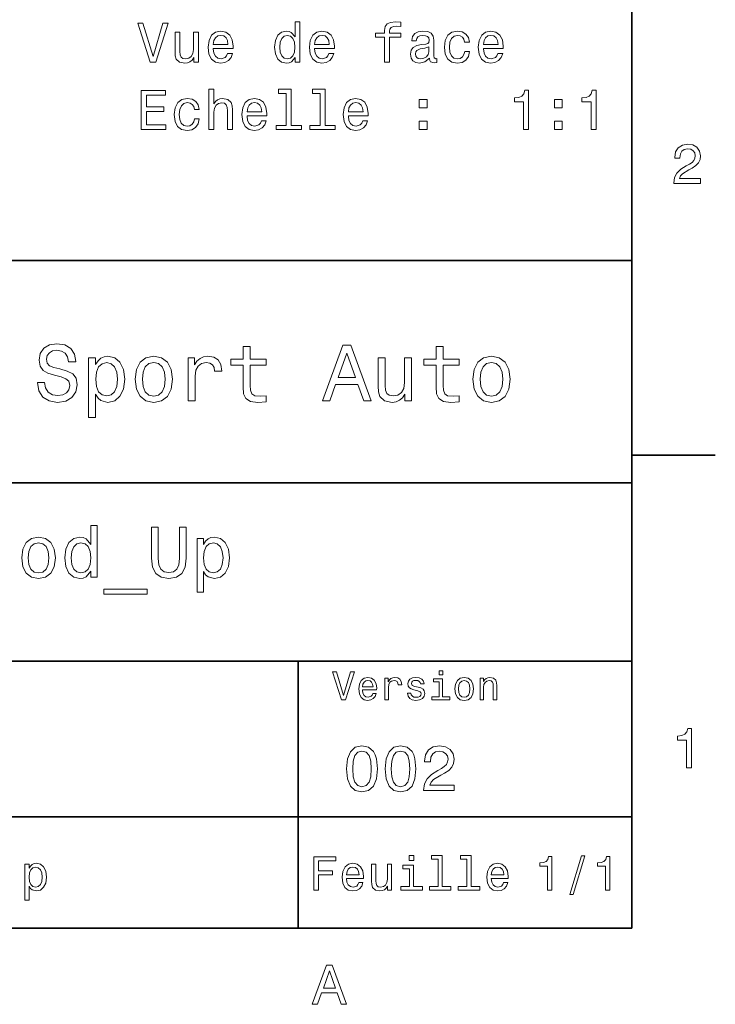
# Model space of a CAD drawing. Extents: x 0 to 297, y 0 to 210.
# Tile 7 of 8: x 232 to 294, y 3 to 92. Entities that reach past the tile are written whole.
import ezdxf

# ---------------------------------------------------------------- set-up
doc = ezdxf.new("R2010")
doc.units = 0

msp = doc.modelspace()

# ---------------------------------------------------------------- linework, layer by layer
at = {"color": 7, "lineweight": 35}
for p, q in [((287, 10), (287, 200)), ((97, 70), (287, 70)), ((287, 70), (287, 10)), ((162, 50), (287, 50)), ((162, 34), (287, 34)), ((257, 10), (257, 34)), ((162, 20), (287, 20)), ((10, 10), (287, 10)), ((97, 10), (287, 10))]:
    msp.add_line(p, q, dxfattribs=at)
at = {"color": 7, "lineweight": 35, "ltscale": 0.1875}
msp.add_line((287, 52.5), (294.5, 52.5), dxfattribs=at)
at = {"color": 7, "lineweight": 13}
for points in [[(244.826218, 91.301674), (243.948685, 88.321129), (243.045959, 91.301674), (242.566849, 91.301674), (243.696533, 87.796631), (244.200851, 87.796631), (245.305313, 91.301674)], [(256.713104, 88.215218), (256.713104, 87.796631), (257.156891, 87.796631), (257.156891, 91.417671), (256.71814, 91.417671), (256.71814, 90.091301), (256.380249, 90.474586), (256.173462, 90.565361), (255.936447, 90.600662), (255.507767, 90.499802), (255.174911, 90.217377), (254.958054, 89.763489), (254.882416, 89.153259), (254.958054, 88.54303), (255.174911, 88.084091), (255.507767, 87.796631), (255.936447, 87.700813), (256.173462, 87.736115), (256.385284, 87.826889)], [(264.772186, 90.035828), (264.772186, 87.796631), (265.215973, 87.796631), (265.215973, 90.035828), (266.22464, 90.035828), (266.22464, 90.414063), (265.215973, 90.414063), (265.215973, 90.58049), (265.251282, 90.782219), (265.367279, 90.918388), (265.563965, 90.999077), (265.846375, 91.029343), (266.22464, 91.009171), (266.22464, 91.392456), (265.745514, 91.417671), (265.311798, 91.372276), (265.009216, 91.236115), (264.827667, 90.999077), (264.772186, 90.661186), (264.772186, 90.414063), (263.960205, 90.414063), (263.960205, 90.035828)], [(248.028656, 90.504845), (247.584854, 90.504845), (247.584854, 88.941444), (247.534424, 88.578331), (247.388168, 88.316086), (247.161224, 88.154701), (246.863678, 88.104271), (246.626648, 88.144615), (246.475342, 88.265648), (246.389618, 88.47242), (246.369446, 88.764931), (246.369446, 90.504845), (245.925629, 90.504845), (245.925629, 88.724586), (245.940765, 88.366516), (246.036591, 88.068962), (246.329102, 87.796631), (246.798111, 87.700813), (247.050278, 87.736115), (247.267136, 87.826889), (247.453735, 87.983231), (247.605026, 88.210175), (247.605026, 87.796631), (248.028656, 87.796631)], [(249.365112, 89.022133), (251.140335, 89.022133), (251.14537, 89.228905), (251.064682, 89.808876), (250.842789, 90.242599), (250.489761, 90.504845), (250.020737, 90.600662), (249.561798, 90.499802), (249.208771, 90.217377), (248.981827, 89.758446), (248.901138, 89.153259), (248.976791, 88.532944), (249.203735, 88.079048), (249.551712, 87.796631), (250.005615, 87.700813), (250.398987, 87.766373), (250.721741, 87.937843), (250.958771, 88.210175), (251.09494, 88.573288), (250.656189, 88.573288), (250.565399, 88.371559), (250.43428, 88.220261), (250.061081, 88.099228), (249.773621, 88.154701), (249.556763, 88.331215), (249.415543, 88.618675), (249.365112, 89.007004)], [(258.473175, 89.022133), (260.248413, 89.022133), (260.253448, 89.228905), (260.17276, 89.808876), (259.950867, 90.242599), (259.597839, 90.504845), (259.128815, 90.600662), (258.669861, 90.499802), (258.316833, 90.217377), (258.089905, 89.758446), (258.009216, 89.153259), (258.084869, 88.532944), (258.311798, 88.079048), (258.65979, 87.796631), (259.113678, 87.700813), (259.50705, 87.766373), (259.829803, 87.937843), (260.066833, 88.210175), (260.203003, 88.573288), (259.764252, 88.573288), (259.673462, 88.371559), (259.542358, 88.220261), (259.169159, 88.099228), (258.881683, 88.154701), (258.664825, 88.331215), (258.523621, 88.618675), (258.473175, 89.007004)], [(268.801727, 88.149658), (268.801727, 88.134529), (268.826935, 87.963058), (268.902588, 87.842018), (269.220306, 87.746201), (269.467438, 87.786545), (269.467438, 88.129486), (269.361511, 88.114357), (269.220306, 88.179916), (269.195099, 88.381645), (269.195099, 89.783661), (269.134583, 90.141731), (268.958069, 90.39389), (268.650421, 90.545189), (268.216705, 90.600662), (267.79306, 90.540146), (267.480408, 90.368675), (267.283691, 90.101387), (267.21814, 89.74836), (267.21814, 89.718102), (267.616547, 89.718102), (267.651855, 89.929916), (267.762817, 90.081215), (267.944366, 90.171989), (268.201569, 90.207291), (268.4487, 90.182076), (268.625214, 90.10643), (268.73111, 89.975304), (268.766418, 89.793747), (268.746246, 89.581932), (268.665558, 89.476028), (268.463806, 89.425591), (268.085571, 89.385246), (267.651855, 89.294472), (267.344238, 89.133087), (267.162659, 88.880928), (267.107178, 88.507729), (267.157623, 88.174873), (267.313965, 87.927757), (267.566132, 87.771416), (267.914124, 87.715942), (268.383118, 87.821846)], [(271.953735, 89.607147), (272.392487, 89.607147), (272.301727, 90.010605), (272.084869, 90.328331), (271.746948, 90.525017), (271.308197, 90.600662), (270.824036, 90.499802), (270.455902, 90.217377), (270.223907, 89.758446), (270.143219, 89.143173), (270.218872, 88.532944), (270.445801, 88.079048), (270.803894, 87.796631), (271.29306, 87.700813), (271.726776, 87.776459), (272.064697, 87.988274), (272.296661, 88.321129), (272.397522, 88.764931), (271.973907, 88.764931), (271.898254, 88.482513), (271.75705, 88.270691), (271.555328, 88.139572), (271.308197, 88.099228), (271.000549, 88.164787), (270.778656, 88.366516), (270.642487, 88.694328), (270.597107, 89.158302), (270.642487, 89.61219), (270.783691, 89.940002), (271.010651, 90.141731), (271.308197, 90.212334), (271.570435, 90.166946), (271.76712, 90.050957), (271.898254, 89.859314)], [(273.65329, 89.022133), (275.428528, 89.022133), (275.433563, 89.228905), (275.352875, 89.808876), (275.130981, 90.242599), (274.777954, 90.504845), (274.308929, 90.600662), (273.849976, 90.499802), (273.496948, 90.217377), (273.27002, 89.758446), (273.189331, 89.153259), (273.264984, 88.532944), (273.491913, 88.079048), (273.839905, 87.796631), (274.293793, 87.700813), (274.687164, 87.766373), (275.009918, 87.937843), (275.246948, 88.210175), (275.383118, 88.573288), (274.944366, 88.573288), (274.853577, 88.371559), (274.722473, 88.220261), (274.349274, 88.099228), (274.061798, 88.154701), (273.84494, 88.331215), (273.703735, 88.618675), (273.65329, 89.007004)], [(249.365112, 89.395332), (249.420593, 89.743317), (249.556763, 90.000519), (249.763535, 90.15686), (250.035873, 90.212334), (250.303162, 90.15686), (250.509933, 90.000519), (250.636017, 89.743317), (250.681396, 89.395332)], [(256.012085, 90.202248), (256.304596, 90.131645), (256.526489, 89.934959), (256.657623, 89.607147), (256.708069, 89.153259), (256.657623, 88.694328), (256.526489, 88.366516), (256.304596, 88.164787), (256.012085, 88.099228), (255.734711, 88.164787), (255.522903, 88.366516), (255.381683, 88.699371), (255.336304, 89.153259), (255.381683, 89.602104), (255.522903, 89.929916), (255.734711, 90.131645)], [(258.473175, 89.395332), (258.528656, 89.743317), (258.664825, 90.000519), (258.871613, 90.15686), (259.143921, 90.212334), (259.411224, 90.15686), (259.618011, 90.000519), (259.74408, 89.743317), (259.789459, 89.395332)], [(273.65329, 89.395332), (273.708771, 89.743317), (273.84494, 90.000519), (274.051727, 90.15686), (274.324036, 90.212334), (274.591339, 90.15686), (274.798126, 90.000519), (274.924194, 89.743317), (274.969574, 89.395332)], [(268.751282, 88.744759), (268.690765, 88.482513), (268.529388, 88.280777), (268.287292, 88.149658), (267.989746, 88.104271), (267.798126, 88.129486), (267.661957, 88.210175), (267.576202, 88.351387), (267.550995, 88.548073), (267.571167, 88.724586), (267.651855, 88.850662), (267.97464, 88.991875), (268.383118, 89.052391), (268.751282, 89.173431)], [(242.889618, 81.749802), (245.108627, 81.749802), (245.108627, 82.173431), (243.353592, 82.173431), (243.353592, 83.358589), (244.916992, 83.358589), (244.916992, 83.777176), (243.353592, 83.777176), (243.353592, 84.826172), (245.068283, 84.826172), (245.068283, 85.249802), (242.889618, 85.249802)], [(248.976791, 81.749802), (249.420593, 81.749802), (249.420593, 83.313202), (249.465988, 83.671272), (249.612228, 83.933517), (249.839188, 84.094902), (250.141769, 84.155418), (250.38385, 84.104988), (250.535141, 83.968819), (250.610794, 83.741875), (250.636017, 83.439285), (250.636017, 81.749802), (251.079819, 81.749802), (251.079819, 83.53006), (251.059647, 83.88813), (250.968857, 84.185684), (250.67131, 84.458015), (250.207336, 84.553833), (249.95517, 84.518532), (249.738312, 84.422714), (249.556763, 84.271416), (249.420593, 84.064644), (249.420593, 85.370842), (248.976791, 85.370842)], [(255.931396, 84.997643), (255.931396, 82.123001), (255.01857, 82.123001), (255.01857, 81.749802), (257.28299, 81.749802), (257.28299, 82.123001), (256.375214, 82.123001), (256.375214, 85.370842), (255.235428, 85.370842), (255.235428, 84.997643)], [(258.967407, 84.997643), (258.967407, 82.123001), (258.054596, 82.123001), (258.054596, 81.749802), (260.319, 81.749802), (260.319, 82.123001), (259.411224, 82.123001), (259.411224, 85.370842), (258.271454, 85.370842), (258.271454, 84.997643)], [(277.25415, 81.749802), (277.713104, 81.749802), (277.713104, 85.275017), (277.370148, 85.275017), (277.279388, 84.967384), (277.097839, 84.760605), (276.820435, 84.639572), (276.437164, 84.599228), (276.437164, 84.241158), (277.25415, 84.241158)], [(283.326202, 81.749802), (283.785156, 81.749802), (283.785156, 85.275017), (283.4422, 85.275017), (283.35144, 84.967384), (283.169861, 84.760605), (282.892487, 84.639572), (282.509216, 84.599228), (282.509216, 84.241158), (283.326202, 84.241158)], [(247.665543, 83.560318), (248.104309, 83.560318), (248.013535, 83.963776), (247.796677, 84.281502), (247.458771, 84.478188), (247.02002, 84.553833), (246.535873, 84.452972), (246.167709, 84.170547), (245.93573, 83.711617), (245.855026, 83.096344), (245.930679, 82.486115), (246.157623, 82.032219), (246.515686, 81.749802), (247.004883, 81.653984), (247.438599, 81.72963), (247.776505, 81.941444), (248.008484, 82.2743), (248.10936, 82.718102), (247.68573, 82.718102), (247.610077, 82.435684), (247.468857, 82.223862), (247.267136, 82.092743), (247.02002, 82.052399), (246.712387, 82.117958), (246.490479, 82.319687), (246.354309, 82.647499), (246.308914, 83.111473), (246.354309, 83.565361), (246.495514, 83.893173), (246.722473, 84.094902), (247.02002, 84.165504), (247.282257, 84.120117), (247.478943, 84.004128), (247.610077, 83.812485)], [(252.401138, 82.975304), (254.176361, 82.975304), (254.181396, 83.182076), (254.100708, 83.762047), (253.878799, 84.19577), (253.525787, 84.458015), (253.056763, 84.553833), (252.597824, 84.452972), (252.244797, 84.170547), (252.017853, 83.711617), (251.937164, 83.10643), (252.012817, 82.486115), (252.239761, 82.032219), (252.587738, 81.749802), (253.041626, 81.653984), (253.434998, 81.719543), (253.757767, 81.891014), (253.994797, 82.163345), (254.130966, 82.526459), (253.6922, 82.526459), (253.601425, 82.32473), (253.470306, 82.173431), (253.097107, 82.052399), (252.809647, 82.107872), (252.592789, 82.284386), (252.451569, 82.571846), (252.401138, 82.960175)], [(252.401138, 83.348503), (252.456619, 83.696487), (252.592789, 83.95369), (252.799561, 84.110031), (253.071884, 84.165504), (253.339188, 84.110031), (253.545959, 83.95369), (253.672028, 83.696487), (253.717422, 83.348503)], [(261.509216, 82.975304), (263.284424, 82.975304), (263.289459, 83.182076), (263.208771, 83.762047), (262.986877, 84.19577), (262.63385, 84.458015), (262.164825, 84.553833), (261.705902, 84.452972), (261.352875, 84.170547), (261.125916, 83.711617), (261.045227, 83.10643), (261.12088, 82.486115), (261.347839, 82.032219), (261.695801, 81.749802), (262.149689, 81.653984), (262.54306, 81.719543), (262.865845, 81.891014), (263.102875, 82.163345), (263.239044, 82.526459), (262.800262, 82.526459), (262.709503, 82.32473), (262.578369, 82.173431), (262.20517, 82.052399), (261.917725, 82.107872), (261.700867, 82.284386), (261.559631, 82.571846), (261.509216, 82.960175)], [(261.509216, 83.348503), (261.564697, 83.696487), (261.700867, 83.95369), (261.907623, 84.110031), (262.179962, 84.165504), (262.447266, 84.110031), (262.654022, 83.95369), (262.78009, 83.696487), (262.8255, 83.348503)], [(267.888885, 83.706573), (268.584869, 83.706573), (268.584869, 84.458015), (267.888885, 84.458015)], [(280.03299, 83.706573), (280.728943, 83.706573), (280.728943, 84.458015), (280.03299, 84.458015)], [(267.888885, 81.749802), (268.584869, 81.749802), (268.584869, 82.501244), (267.888885, 82.501244)], [(280.03299, 81.749802), (280.728943, 81.749802), (280.728943, 82.501244), (280.03299, 82.501244)], [(290.76947, 76.916786), (293.175079, 76.916786), (293.175079, 77.350502), (291.273773, 77.350502), (291.3797, 77.587532), (291.561249, 77.784218), (292.121033, 78.142288), (292.418579, 78.293587), (292.751434, 78.510445), (292.988464, 78.762604), (293.124634, 79.060158), (293.175079, 79.398056), (293.089355, 79.821686), (292.852325, 80.154541), (292.489197, 80.366356), (292.020172, 80.442001), (291.536041, 80.35627), (291.167877, 80.119232), (290.930847, 79.740997), (290.850159, 79.241714), (290.850159, 79.171112), (291.309082, 79.171112), (291.309082, 79.211456), (291.354462, 79.554398), (291.490631, 79.806557), (291.707489, 79.967941), (291.994965, 80.023415), (292.287476, 79.972984), (292.504333, 79.846901), (292.645538, 79.650215), (292.695984, 79.403099), (292.660675, 79.171112), (292.56485, 78.974426), (292.403473, 78.802956), (292.181549, 78.651657), (291.884003, 78.490273), (291.389771, 78.177589), (291.041779, 77.844742), (290.835022, 77.441284), (290.76947, 76.931915)], [(234.20462, 59.030979), (233.548996, 59.030979), (233.693085, 58.267288), (234.053314, 57.70533), (234.608078, 57.366714), (235.357361, 57.244236), (236.099426, 57.359509), (236.654175, 57.67651), (237.007202, 58.17363), (237.136902, 58.82925), (237.028824, 59.420029), (236.726227, 59.801872), (236.236313, 60.054031), (235.580704, 60.241352), (235.018738, 60.378242), (234.651306, 60.536743), (234.442368, 60.767288), (234.377533, 61.127522), (234.442368, 61.451729), (234.629684, 61.696686), (234.917877, 61.862389), (235.314133, 61.920029), (235.71759, 61.84798), (236.034592, 61.653458), (236.24353, 61.32925), (236.344391, 60.889767), (237, 60.889767), (237, 60.904179), (236.884735, 61.581409), (236.546112, 62.085732), (236.01297, 62.402737), (235.292511, 62.510807), (234.644104, 62.402737), (234.139771, 62.100143), (233.815567, 61.631844), (233.700287, 61.026657), (233.793961, 60.486309), (234.067734, 60.118874), (234.5, 59.873917), (235.09079, 59.6866), (235.674362, 59.520893), (236.113831, 59.362389), (236.380402, 59.131844), (236.47406, 58.757202), (236.387619, 58.375359), (236.164276, 58.087173), (235.825653, 57.907059), (235.386169, 57.849422), (234.896255, 57.928673), (234.521622, 58.159222), (234.283875, 58.533859)], [(252.05043, 60.579971), (252.05043, 58.64193), (252.093658, 58.015129), (252.29538, 57.582851), (252.698853, 57.330688), (253.383286, 57.244236), (254.132568, 57.280258), (254.132568, 57.827808), (253.585022, 57.78458), (253.087891, 57.842216), (252.82132, 58.022331), (252.706055, 58.324928), (252.684448, 58.75), (252.684448, 60.579971), (254.132568, 60.579971), (254.132568, 61.120316), (252.684448, 61.120316), (252.684448, 62.251438), (252.05043, 62.251438), (252.05043, 61.120316), (250.955322, 61.120316), (250.955322, 60.579971)], [(259.175781, 57.381123), (259.838623, 57.381123), (260.364563, 58.850864), (262.360229, 58.850864), (262.886169, 57.381123), (263.563416, 57.381123), (261.733429, 62.388329), (260.998566, 62.388329)], [(269.399109, 60.579971), (269.399109, 58.64193), (269.442352, 58.015129), (269.644073, 57.582851), (270.047546, 57.330688), (270.731995, 57.244236), (271.481262, 57.280258), (271.481262, 57.827808), (270.933716, 57.78458), (270.436584, 57.842216), (270.170013, 58.022331), (270.054749, 58.324928), (270.033142, 58.75), (270.033142, 60.579971), (271.481262, 60.579971), (271.481262, 61.120316), (270.033142, 61.120316), (270.033142, 62.251438), (269.399109, 62.251438), (269.399109, 61.120316), (268.304016, 61.120316), (268.304016, 60.579971)], [(238.786743, 60.652016), (238.786743, 61.25), (238.15274, 61.25), (238.15274, 55.882565), (238.786743, 55.882565), (238.786743, 57.971901), (239.010101, 57.633286), (239.262253, 57.409943), (239.896271, 57.244236), (240.50145, 57.381123), (240.976959, 57.791786), (241.286743, 58.440201), (241.402023, 59.319164), (241.286743, 60.190922), (240.976959, 60.839336), (240.50145, 61.242794), (239.896271, 61.386887), (239.550446, 61.343658), (239.255051, 61.206772), (239.002899, 60.976223)], [(242.338623, 59.311958), (242.453888, 58.432995), (242.785309, 57.78458), (243.311249, 57.381123), (244.017303, 57.244236), (244.716141, 57.381123), (245.242081, 57.777374), (245.573486, 58.425793), (245.695969, 59.311958), (245.573486, 60.190922), (245.242081, 60.846542), (244.716141, 61.242794), (244.017303, 61.386887), (243.311249, 61.242794), (242.785309, 60.839336), (242.453888, 60.190922)], [(247.100861, 57.381123), (247.734863, 57.381123), (247.734863, 59.592937), (247.799713, 60.12608), (247.994232, 60.507923), (248.311249, 60.738472), (248.736313, 60.817722), (249.053314, 60.767288), (249.291077, 60.623199), (249.435165, 60.378242), (249.485596, 60.046829), (250.126801, 60.046829), (250.040344, 60.630402), (249.802597, 61.048271), (249.406342, 61.30043), (248.865997, 61.386887), (248.498566, 61.32925), (248.181549, 61.185158), (247.900574, 60.940201), (247.677246, 60.608788), (247.677246, 61.25), (247.100861, 61.25)], [(260.595093, 59.463257), (261.365997, 61.667866), (262.136902, 59.463257)], [(267.194519, 61.25), (266.560516, 61.25), (266.560516, 59.016571), (266.488464, 58.497837), (266.279541, 58.123196), (265.955322, 57.892651), (265.530243, 57.820602), (265.19165, 57.878242), (264.975494, 58.051151), (264.853027, 58.346542), (264.824219, 58.764408), (264.824219, 61.25), (264.190186, 61.25), (264.190186, 58.706772), (264.211792, 58.195244), (264.348694, 57.770172), (264.766571, 57.381123), (265.436584, 57.244236), (265.796814, 57.294666), (266.106628, 57.424351), (266.373199, 57.647694), (266.589325, 57.971901), (266.589325, 57.381123), (267.194519, 57.381123)], [(272.698853, 59.311958), (272.814117, 58.432995), (273.145508, 57.78458), (273.671448, 57.381123), (274.377502, 57.244236), (275.076355, 57.381123), (275.602295, 57.777374), (275.933716, 58.425793), (276.056183, 59.311958), (275.933716, 60.190922), (275.602295, 60.846542), (275.076355, 61.242794), (274.377502, 61.386887), (273.671448, 61.242794), (273.145508, 60.839336), (272.814117, 60.190922)], [(239.788193, 57.8134), (239.363129, 57.907059), (239.053314, 58.195244), (238.858795, 58.663544), (238.793945, 59.319164), (238.858795, 59.967579), (239.053314, 60.435879), (239.363129, 60.716858), (239.788193, 60.817722), (240.177246, 60.716858), (240.48703, 60.428673), (240.681564, 59.960373), (240.753601, 59.319164), (240.681564, 58.67075), (240.48703, 58.195244), (240.177246, 57.907059)], [(242.98703, 59.319164), (243.05188, 59.967579), (243.253601, 60.435879), (243.57782, 60.72406), (244.017303, 60.824928), (244.449585, 60.72406), (244.773773, 60.443081), (244.97551, 59.967579), (245.047546, 59.319164), (244.97551, 58.663544), (244.773773, 58.188038), (244.449585, 57.899853), (244.017303, 57.806194), (243.57782, 57.899853), (243.253601, 58.188038), (243.05188, 58.663544)], [(273.34726, 59.319164), (273.412109, 59.967579), (273.613831, 60.435879), (273.938019, 60.72406), (274.377502, 60.824928), (274.809784, 60.72406), (275.134003, 60.443081), (275.335724, 59.967579), (275.407776, 59.319164), (275.335724, 58.663544), (275.134003, 58.188038), (274.809784, 57.899853), (274.377502, 57.806194), (273.938019, 57.899853), (273.613831, 58.188038), (273.412109, 58.663544)], [(238.363113, 42.068443), (238.363113, 41.530258), (238.933716, 41.530258), (238.933716, 46.185879), (238.369598, 46.185879), (238.369598, 44.480545), (237.935165, 44.973343), (237.669312, 45.090057), (237.364563, 45.135445), (236.8134, 45.005764), (236.385452, 44.642651), (236.106628, 44.059078), (236.009369, 43.274494), (236.106628, 42.489914), (236.385452, 41.899857), (236.8134, 41.530258), (237.364563, 41.407059), (237.669312, 41.45245), (237.94165, 41.569164)], [(243.822769, 43.242073), (243.913544, 42.431557), (244.198853, 41.854465), (244.67868, 41.523773), (245.372482, 41.407059), (246.059799, 41.523773), (246.539627, 41.854465), (246.824921, 42.425072), (246.922195, 43.242073), (246.922195, 46.030258), (246.319168, 46.030258), (246.319168, 43.209652), (246.260803, 42.658501), (246.085739, 42.262966), (245.78746, 42.029537), (245.372482, 41.951729), (244.944519, 42.029537), (244.646255, 42.262966), (244.471191, 42.652016), (244.419312, 43.209652), (244.419312, 46.030258), (243.822769, 46.030258)], [(232.151306, 43.268009), (232.255051, 42.476944), (232.553314, 41.893372), (233.026657, 41.530258), (233.662109, 41.407059), (234.291077, 41.530258), (234.764404, 41.886887), (235.062683, 42.470459), (235.172913, 43.268009), (235.062683, 44.059078), (234.764404, 44.649136), (234.291077, 45.005764), (233.662109, 45.135445), (233.026657, 45.005764), (232.553314, 44.642651), (232.255051, 44.059078)], [(248.471893, 44.474064), (248.471893, 45.012245), (247.901306, 45.012245), (247.901306, 40.181557), (248.471893, 40.181557), (248.471893, 42.061958), (248.672913, 41.757202), (248.899857, 41.556194), (249.470459, 41.407059), (250.015137, 41.530258), (250.443085, 41.899857), (250.721893, 42.483429), (250.825653, 43.274494), (250.721893, 44.059078), (250.443085, 44.642651), (250.015137, 45.005764), (249.470459, 45.135445), (249.159225, 45.096542), (248.893372, 44.973343), (248.666428, 44.76585)], [(232.734863, 43.274494), (232.793228, 43.858067), (232.974792, 44.279537), (233.266571, 44.538902), (233.662109, 44.629681), (234.051147, 44.538902), (234.342941, 44.286022), (234.524506, 43.858067), (234.58934, 43.274494), (234.524506, 42.684437), (234.342941, 42.256481), (234.051147, 41.997116), (233.662109, 41.912823), (233.266571, 41.997116), (232.974792, 42.256481), (232.793228, 42.684437)], [(237.461823, 44.623199), (237.837891, 44.532421), (238.123199, 44.279537), (238.291794, 43.858067), (238.356628, 43.274494), (238.291794, 42.684437), (238.123199, 42.262966), (237.837891, 42.003601), (237.461823, 41.919308), (237.105194, 42.003601), (236.832855, 42.262966), (236.651306, 42.690922), (236.592941, 43.274494), (236.651306, 43.851585), (236.832855, 44.273052), (237.105194, 44.532421)], [(249.373199, 41.919308), (248.990631, 42.003601), (248.711823, 42.262966), (248.536743, 42.684437), (248.478394, 43.274494), (248.536743, 43.858067), (248.711823, 44.279537), (248.990631, 44.532421), (249.373199, 44.623199), (249.723343, 44.532421), (250.002167, 44.273052), (250.177231, 43.851585), (250.242065, 43.274494), (250.177231, 42.690922), (250.002167, 42.262966), (249.723343, 42.003601)], [(239.517288, 40.453888), (239.517288, 40), (243.420746, 40), (243.420746, 40.453888)], [(261.71109, 33.03458), (261.08429, 30.905619), (260.439484, 33.03458), (260.09726, 33.03458), (260.904175, 30.530979), (261.264404, 30.530979), (262.053314, 33.03458)], [(269.992798, 33.117435), (269.657776, 33.117435), (269.657776, 32.757202), (269.992798, 32.757202)], [(262.784576, 31.40634), (264.052582, 31.40634), (264.056183, 31.554033), (263.998566, 31.9683), (263.840057, 32.278099), (263.587891, 32.465416), (263.252869, 32.533859), (262.925079, 32.461815), (262.672913, 32.260086), (262.510803, 31.932276), (262.453156, 31.5), (262.507202, 31.056915), (262.669312, 30.732708), (262.917877, 30.530979), (263.242065, 30.462536), (263.523041, 30.509365), (263.753601, 30.631844), (263.922913, 30.826368), (264.020172, 31.085733), (263.706787, 31.085733), (263.641937, 30.941643), (263.548279, 30.833572), (263.281708, 30.747118), (263.076355, 30.786743), (262.921478, 30.912823), (262.820618, 31.118155), (262.784576, 31.395533)], [(262.784576, 31.672911), (262.824219, 31.921469), (262.921478, 32.105186), (263.069153, 32.216858), (263.263702, 32.256485), (263.45462, 32.216858), (263.602295, 32.105186), (263.692352, 31.921469), (263.724792, 31.672911)], [(264.794678, 30.530979), (265.111664, 30.530979), (265.111664, 31.636887), (265.144104, 31.903458), (265.241364, 32.094379), (265.399841, 32.209652), (265.612396, 32.249279), (265.770905, 32.224064), (265.889771, 32.152016), (265.961823, 32.029537), (265.98703, 31.863832), (266.307648, 31.863832), (266.264404, 32.155621), (266.145538, 32.364552), (265.947418, 32.490635), (265.677246, 32.533859), (265.49353, 32.505043), (265.335022, 32.432995), (265.194519, 32.310516), (265.082855, 32.144814), (265.082855, 32.465416), (264.794678, 32.465416)], [(267.791779, 31.658501), (267.485596, 31.730547), (267.258636, 31.8134), (267.182983, 31.982708), (267.20462, 32.101585), (267.280273, 32.188038), (267.40274, 32.242073), (267.579254, 32.263687), (267.748566, 32.242073), (267.881836, 32.177231), (267.968292, 32.079971), (268.004333, 31.950287), (268.314117, 31.950287), (268.314117, 31.957493), (268.260101, 32.191643), (268.112396, 32.375359), (267.881836, 32.490635), (267.579254, 32.533859), (267.273041, 32.490635), (267.049713, 32.371758), (266.90921, 32.195244), (266.865997, 31.971901), (266.898407, 31.755764), (266.999268, 31.604465), (267.164978, 31.496397), (267.406342, 31.420748), (267.759369, 31.334293), (267.975494, 31.244236), (268.033142, 31.17219), (268.054749, 31.064121), (268.022339, 30.930836), (267.935883, 30.829971), (267.79538, 30.765129), (267.608063, 30.743515), (267.409943, 30.765129), (267.265839, 30.840778), (267.168579, 30.963255), (267.128967, 31.132565), (266.822754, 31.132565), (266.873199, 30.844379), (267.020905, 30.635447), (267.255035, 30.509365), (267.579254, 30.462536), (267.917877, 30.509365), (268.166412, 30.635447), (268.317719, 30.837175), (268.371765, 31.100143), (268.332123, 31.327089), (268.220459, 31.481987), (268.036743, 31.582851)], [(269.981995, 30.79755), (269.981995, 32.400574), (269.167877, 32.400574), (269.167877, 32.130402), (269.664978, 32.130402), (269.664978, 30.79755), (269.016571, 30.79755), (269.016571, 30.530979), (270.637604, 30.530979), (270.637604, 30.79755)], [(271.087891, 31.496397), (271.145538, 31.056915), (271.311249, 30.732708), (271.574219, 30.530979), (271.927246, 30.462536), (272.276672, 30.530979), (272.539612, 30.729107), (272.705322, 31.053314), (272.766571, 31.496397), (272.705322, 31.935879), (272.539612, 32.263687), (272.276672, 32.461815), (271.927246, 32.533859), (271.574219, 32.461815), (271.311249, 32.260086), (271.145538, 31.935879)], [(271.412109, 31.5), (271.444519, 31.824207), (271.54538, 32.058357), (271.707489, 32.20245), (271.927246, 32.25288), (272.143372, 32.20245), (272.305481, 32.061958), (272.406342, 31.824207), (272.442352, 31.5), (272.406342, 31.17219), (272.305481, 30.934437), (272.143372, 30.790344), (271.927246, 30.743515), (271.707489, 30.790344), (271.54538, 30.934437), (271.444519, 31.17219)], [(273.350159, 30.530979), (273.667145, 30.530979), (273.667145, 31.647694), (273.699554, 31.903458), (273.804047, 32.090778), (273.966125, 32.206051), (274.182281, 32.249279), (274.355194, 32.213257), (274.463257, 32.115993), (274.517303, 31.95389), (274.535309, 31.737751), (274.535309, 30.530979), (274.852295, 30.530979), (274.852295, 31.802593), (274.837891, 32.058357), (274.773041, 32.270893), (274.560516, 32.465416), (274.229095, 32.533859), (274.04538, 32.508644), (273.890503, 32.440201), (273.757202, 32.324928), (273.65274, 32.170029), (273.65274, 32.465416), (273.350159, 32.465416)], [(291.909241, 24.416786), (292.368164, 24.416786), (292.368164, 27.942001), (292.025208, 27.942001), (291.934448, 27.634365), (291.752899, 27.427593), (291.475525, 27.306557), (291.092224, 27.266211), (291.092224, 26.90814), (291.909241, 26.90814)], [(261.345825, 24.314121), (261.432281, 23.409224), (261.703156, 22.763689), (262.135437, 22.371759), (262.734863, 22.244957), (263.328522, 22.371759), (263.760803, 22.763689), (264.02594, 23.409224), (264.118164, 24.314121), (264.02594, 25.213257), (263.916412, 25.570606), (263.760803, 25.864553), (263.328522, 26.256485), (262.734863, 26.38905), (262.135437, 26.256485), (261.703156, 25.858791), (261.432281, 25.213257)], [(261.899139, 24.314121), (261.945251, 25.011528), (262.089325, 25.51297), (262.348694, 25.806917), (262.734863, 25.910664), (263.115265, 25.806917), (263.374634, 25.51297), (263.518738, 25.011528), (263.56485, 24.314121), (263.518738, 23.610952), (263.374634, 23.10951), (263.115265, 22.815563), (262.734863, 22.717581), (262.348694, 22.815563), (262.089325, 23.10951), (261.945251, 23.610952)], [(264.815552, 24.314121), (264.902008, 23.409224), (265.172913, 22.763689), (265.605194, 22.371759), (266.20462, 22.244957), (266.798279, 22.371759), (267.23056, 22.763689), (267.495667, 23.409224), (267.587891, 24.314121), (267.495667, 25.213257), (267.386169, 25.570606), (267.23056, 25.864553), (266.798279, 26.256485), (266.20462, 26.38905), (265.605194, 26.256485), (265.172913, 25.858791), (264.902008, 25.213257)], [(265.368866, 24.314121), (265.414978, 25.011528), (265.559082, 25.51297), (265.818451, 25.806917), (266.20462, 25.910664), (266.585022, 25.806917), (266.844391, 25.51297), (266.988464, 25.011528), (267.034576, 24.314121), (266.988464, 23.610952), (266.844391, 23.10951), (266.585022, 22.815563), (266.20462, 22.717581), (265.818451, 22.815563), (265.559082, 23.10951), (265.414978, 23.610952)], [(268.268005, 22.360231), (271.017303, 22.360231), (271.017303, 22.855909), (268.844391, 22.855909), (268.965424, 23.126802), (269.172913, 23.351585), (269.812683, 23.760807), (270.15274, 23.933718), (270.533142, 24.181557), (270.804047, 24.469742), (270.959656, 24.809799), (271.017303, 25.195967), (270.919312, 25.680117), (270.648407, 26.06052), (270.233429, 26.302595), (269.697418, 26.38905), (269.144104, 26.291067), (268.723328, 26.020174), (268.452454, 25.587896), (268.360229, 25.017292), (268.360229, 24.9366), (268.884735, 24.9366), (268.884735, 24.98271), (268.936584, 25.374641), (269.092224, 25.662825), (269.340057, 25.847263), (269.668579, 25.910664), (270.002869, 25.853027), (270.250732, 25.708935), (270.412109, 25.48415), (270.469727, 25.201729), (270.429382, 24.9366), (270.319885, 24.711817), (270.135437, 24.51585), (269.881836, 24.342941), (269.541779, 24.158503), (268.976959, 23.801153), (268.579254, 23.42075), (268.342926, 22.959656), (268.268005, 22.377522)], [(258.414978, 13.428675), (258.817017, 13.428675), (258.817017, 14.807637), (260.079254, 14.807637), (260.079254, 15.166427), (258.817017, 15.166427), (258.817017, 16.065563), (260.368866, 16.065563), (260.368866, 16.428675), (258.414978, 16.428675)], [(267.389038, 16.532421), (266.98703, 16.532421), (266.98703, 16.100145), (267.389038, 16.100145)], [(269.572052, 16.212536), (269.572052, 13.748559), (268.789612, 13.748559), (268.789612, 13.428675), (270.73056, 13.428675), (270.73056, 13.748559), (269.952454, 13.748559), (269.952454, 16.532421), (268.975494, 16.532421), (268.975494, 16.212536)], [(272.174347, 16.212536), (272.174347, 13.748559), (271.391937, 13.748559), (271.391937, 13.428675), (273.332855, 13.428675), (273.332855, 13.748559), (272.554749, 13.748559), (272.554749, 16.532421), (271.57782, 16.532421), (271.57782, 16.212536)], [(279.416443, 13.428675), (279.809814, 13.428675), (279.809814, 16.450289), (279.515839, 16.450289), (279.438049, 16.1866), (279.28241, 16.009367), (279.044678, 15.905621), (278.716125, 15.871038), (278.716125, 15.564121), (279.416443, 15.564121)], [(281.42218, 13.026657), (281.720459, 13.026657), (282.766571, 16.510807), (282.463989, 16.510807)], [(284.621033, 13.428675), (285.014404, 13.428675), (285.014404, 16.450289), (284.720459, 16.450289), (284.642639, 16.1866), (284.48703, 16.009367), (284.249268, 15.905621), (283.920746, 15.871038), (283.920746, 15.564121), (284.621033, 15.564121)], [(232.799713, 15.391211), (232.799713, 15.75), (232.419312, 15.75), (232.419312, 12.529539), (232.799713, 12.529539), (232.799713, 13.783141), (232.933716, 13.579971), (233.085022, 13.445966), (233.465424, 13.346542), (233.828537, 13.428675), (234.113831, 13.675073), (234.299713, 14.064121), (234.368881, 14.591499), (234.299713, 15.114553), (234.113831, 15.503603), (233.828537, 15.745678), (233.465424, 15.832133), (233.257935, 15.806196), (233.080688, 15.724064), (232.929398, 15.585735)], [(233.400574, 13.688041), (233.145538, 13.744237), (232.959656, 13.917148), (232.842941, 14.198127), (232.804047, 14.591499), (232.842941, 14.980548), (232.959656, 15.261528), (233.145538, 15.430116), (233.400574, 15.490635), (233.634003, 15.430116), (233.819885, 15.257205), (233.9366, 14.976225), (233.979828, 14.591499), (233.9366, 14.20245), (233.819885, 13.917148), (233.634003, 13.744237)], [(261.341492, 14.479107), (262.863098, 14.479107), (262.867432, 14.656341), (262.798279, 15.153459), (262.608063, 15.525217), (262.305481, 15.75), (261.903473, 15.832133), (261.510101, 15.745678), (261.207489, 15.503603), (261.01297, 15.110231), (260.943817, 14.591499), (261.008636, 14.059798), (261.203156, 13.67075), (261.501434, 13.428675), (261.890503, 13.346542), (262.227661, 13.402739), (262.504333, 13.549712), (262.707489, 13.783141), (262.824219, 14.09438), (262.44812, 14.09438), (262.370331, 13.92147), (262.257935, 13.791787), (261.938049, 13.688041), (261.69165, 13.735591), (261.505768, 13.886888), (261.384735, 14.133286), (261.341492, 14.466139)], [(261.341492, 14.798992), (261.389038, 15.097262), (261.505768, 15.317724), (261.682983, 15.45173), (261.916412, 15.49928), (262.145538, 15.45173), (262.322754, 15.317724), (262.430847, 15.097262), (262.469727, 14.798992)], [(265.400574, 15.75), (265.020172, 15.75), (265.020172, 14.409943), (264.976959, 14.098703), (264.851593, 13.873919), (264.657074, 13.735591), (264.402008, 13.692364), (264.198853, 13.726946), (264.069153, 13.830692), (263.995667, 14.007925), (263.978394, 14.258646), (263.978394, 15.75), (263.597992, 15.75), (263.597992, 14.224064), (263.610962, 13.917148), (263.693085, 13.662104), (263.943817, 13.428675), (264.345825, 13.346542), (264.561951, 13.376801), (264.747833, 13.454611), (264.907776, 13.588617), (265.037476, 13.783141), (265.037476, 13.428675), (265.400574, 13.428675)], [(267.376068, 13.748559), (267.376068, 15.672191), (266.399139, 15.672191), (266.399139, 15.347983), (266.995667, 15.347983), (266.995667, 13.748559), (266.21759, 13.748559), (266.21759, 13.428675), (268.162811, 13.428675), (268.162811, 13.748559)], [(274.353027, 14.479107), (275.874634, 14.479107), (275.878967, 14.656341), (275.809814, 15.153459), (275.619598, 15.525217), (275.317017, 15.75), (274.914978, 15.832133), (274.521606, 15.745678), (274.219025, 15.503603), (274.024506, 15.110231), (273.955322, 14.591499), (274.020172, 14.059798), (274.214691, 13.67075), (274.51297, 13.428675), (274.902008, 13.346542), (275.239197, 13.402739), (275.515839, 13.549712), (275.719025, 13.783141), (275.835724, 14.09438), (275.459656, 14.09438), (275.381836, 13.92147), (275.26944, 13.791787), (274.949554, 13.688041), (274.703186, 13.735591), (274.517303, 13.886888), (274.39624, 14.133286), (274.353027, 14.466139)], [(274.353027, 14.798992), (274.400574, 15.097262), (274.517303, 15.317724), (274.694519, 15.45173), (274.927948, 15.49928), (275.157074, 15.45173), (275.33429, 15.317724), (275.442352, 15.097262), (275.481262, 14.798992)], [(258.266846, 3.166787), (258.730835, 3.166787), (259.098999, 4.195605), (260.495972, 4.195605), (260.864105, 3.166787), (261.338165, 3.166787), (260.05719, 6.67183), (259.542786, 6.67183)], [(259.260376, 4.624279), (259.799988, 6.167507), (260.33963, 4.624279)]]:
    msp.add_lwpolyline(points, close=True, dxfattribs=at)

doc.saveas('drawing.dxf')
